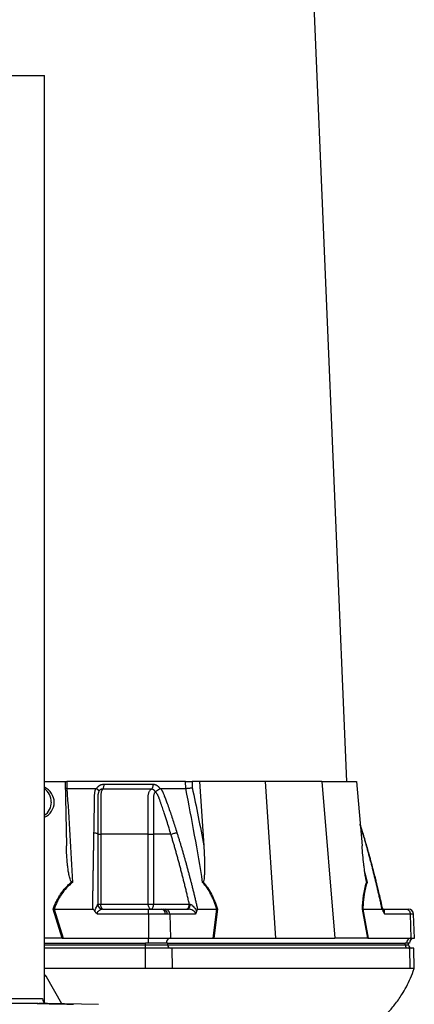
# Model space of a CAD drawing. Header units: millimetres. Extents: x 2377 to 3568, y 1016 to 5019.
# Tile 11 of 15: x 3104 to 3568, y 1859 to 3017. Entities that reach past the tile are written whole.
import ezdxf

# ---------------------------------------------------------------- set-up
doc = ezdxf.new("R2010")
doc.units = ezdxf.units.MM
doc.header["$LTSCALE"] = 2

msp = doc.modelspace()

# ---------------------------------------------------------------- linework, layer by layer
at = {"color": 7, "linetype": 'Continuous', "lineweight": 25}
for p, q in [((3488.5, 2120.7), (3416.6, 3827.5)), ((3012.2, 2951.4), (3123.6, 2951.4)), ((3123.6, 2951.4), (3132.8, 2951.4)), ((3132.8, 1860.9), (3132.8, 2951.4)), ((3132.8, 2120.7), (3157.3, 2120.7)), ((3157.3, 2120.7), (3158.6, 2045.1)), ((3157.7, 2120.7), (3159.1, 2120.7)), ((3159.1, 2120.7), (3159.1, 2112.7)), ((3298.9, 2120.7), (3159.1, 2120.7)), ((3299.1, 2112.7), (3298.9, 2120.7)), ((3306.6, 2120.7), (3306.7, 2113.6)), ((3315.3, 2120.7), (3306.6, 2120.7)), ((3315.3, 2120.7), (3320.3, 2045.1)), ((3392.5, 2120.7), (3315.3, 2120.7)), ((3392.5, 2120.7), (3404.8, 1936.7)), ((3459.2, 2120.7), (3392.5, 2120.7)), ((3459.2, 2120.7), (3474.7, 1936.7)), ((3459.2, 2120.7), (3500.1, 2120.7)), ((3500.1, 2120.7), (3506.5, 2045.1)), ((3159.1, 2112.7), (3157.4, 2112.8)), ((3194.2, 2112.4), (3194.3, 2112.7)), ((3268.5, 2112.7), (3268.7, 2112.4)), ((3507.6, 2060.4), (3504.3, 2070.7)), ((3199, 2058.7), (3199, 1976.7)), ((3254.9, 1976.7), (3254.9, 2058.7)), ((3281.7, 2058.7), (3261.2, 2058.7)), ((3261.2, 2058.7), (3261.2, 1976.7)), ((3153.6, 1936.7), (3142.9, 1970.8)), ((3144.1, 1970.7), (3189.7, 1970.7)), ((3144.1, 1970.7), (3154.7, 1936.7)), ((3195.7, 1976.7), (3199, 1976.7)), ((3199, 1976.7), (3254.9, 1976.7)), ((3201.5, 1970.7), (3255.4, 1970.7)), ((3254.9, 1976.7), (3261.2, 1976.7)), ((3255.4, 1970.7), (3270.7, 1970.7)), ((3261.2, 1976.7), (3303.3, 1976.7)), ((3270.7, 1970.7), (3272.8, 1970.7)), ((3272.8, 1970.7), (3275.1, 1970.7)), ((3275.1, 1970.7), (3302.1, 1970.7)), ((3313, 1970.7), (3335.8, 1970.7)), ((3331.5, 1936.7), (3335.8, 1970.7)), ((3336.5, 1970.8), (3332.1, 1936.7)), ((3513.3, 1936.7), (3506.9, 1970.8)), ((3507.4, 1970.7), (3513.8, 1936.7)), ((3507.4, 1970.7), (3530.2, 1970.7)), ((3531.1, 1970.7), (3558, 1970.7)), ((3558, 1970.7), (3561.1, 1970.7)), ((3255.4, 1964.9), (3195.2, 1964.9)), ((3255.4, 1964.9), (3255.4, 1936.7)), ((3274.8, 1964.9), (3255.4, 1964.9)), ((3277.3, 1964.9), (3274.8, 1964.9)), ((3280.3, 1964.9), (3277.3, 1964.9)), ((3280.3, 1964.9), (3281.2, 1936.7)), ((3310.4, 1964.9), (3280.3, 1964.9)), ((3563.2, 1964.9), (3533.1, 1964.9)), ((3563.2, 1964.9), (3564.1, 1936.7)), ((3568.1, 1936.7), (3567.1, 1964.9)), ((3153, 1936.7), (3132.8, 1936.7)), ((3154.7, 1936.7), (3255.4, 1936.7)), ((3255.4, 1930.7), (3255.4, 1936.7)), ((3255.4, 1936.7), (3281.2, 1936.7)), ((3281.2, 1936.7), (3331.5, 1936.7)), ((3332.5, 1936.7), (3404.8, 1936.7)), ((3404.8, 1936.7), (3474.7, 1936.7)), ((3513.1, 1936.7), (3474.7, 1936.7)), ((3513.8, 1936.7), (3564.1, 1936.7)), ((3564.1, 1936.7), (3568.1, 1936.7)), ((3251.9, 1924.7), (3132.8, 1924.7)), ((3255.4, 1930.7), (3251.9, 1930.7)), ((3251.9, 1928.7), (3251.9, 1930.7)), ((3251.9, 1924.7), (3251.9, 1928.7)), ((3251.9, 1928.7), (3277.9, 1928.7)), ((3251.9, 1900.7), (3251.9, 1924.7)), ((3283.2, 1924.7), (3251.9, 1924.7)), ((3276.1, 1930.7), (3255.4, 1930.7)), ((3277.9, 1930.7), (3276.1, 1930.7)), ((3277.9, 1928.7), (3277.9, 1930.7)), ((3277.9, 1930.7), (3557.3, 1930.7)), ((3277.9, 1928.7), (3557.3, 1928.7)), ((3283.5, 1900.7), (3283.2, 1924.7)), ((3562.6, 1924.7), (3283.2, 1924.7)), ((3559.1, 1930.7), (3557.3, 1930.7)), ((3557.3, 1928.7), (3557.3, 1930.7)), ((3562.3, 1930.7), (3559.1, 1930.7)), ((3561.3, 1928.7), (3561.3, 1930.7)), ((3563, 1900.7), (3562.6, 1924.7)), ((3567.4, 1924.7), (3562.6, 1924.7)), ((3567.9, 1900.7), (3567.4, 1924.7)), ((3251.9, 1900.7), (3132.8, 1900.7)), ((3563, 1900.7), (3283.5, 1900.7)), ((3153.3, 1859.3), (3135.1, 1891.2)), ((2814.5, 1865.7), (3130.5, 1865.7)), ((3130.5, 1865.6), (3130.5, 1865.7)), ((3120.8, 1859.6), (3042.2, 1859.6)), ((3120.8, 1859.6), (3120.9, 1859.7)), ((3196.6, 1858.6), (3136.4, 1859.6))]:
    msp.add_line(p, q, dxfattribs=at)
at = {"color": 8, "linetype": 'Continuous', "lineweight": 25}
for p, q in [((3507.3, 2060.6), (3504.4, 2070)), ((3507.3, 2060.6), (3507.6, 2060.4)), ((3507.6, 2060.4), (3507.3, 2060.6)), ((3510, 2013.2), (3512.5, 2002.2)), ((3567.1, 1964.9), (3563.2, 1964.9)), ((3132.8, 1930.7), (3251.9, 1930.7)), ((3132.8, 1928.7), (3251.9, 1928.7)), ((3557.3, 1928.7), (3561.3, 1928.7)), ((2814.5, 1865.6), (3130.5, 1865.6)), ((3136.4, 1859.6), (3126.7, 1859.6))]:
    msp.add_line(p, q, dxfattribs=at)
at = {"color": 7, "linetype": 'Continuous', "lineweight": 25, "flags": 128}
for points in [[(3201.7, 1970.7), (3201.1, 1970.8), (3200.6, 1971.2), (3200.2, 1971.7), (3199.8, 1972.5), (3199.4, 1973.4), (3199.2, 1974.4), (3199, 1975.5), (3199, 1976.7)], [(3258.2, 1970.7), (3257.6, 1970.8), (3257, 1971.2), (3256.4, 1971.7), (3255.9, 1972.5), (3255.5, 1973.4), (3255.2, 1974.4), (3255, 1975.5), (3254.9, 1976.7)], [(3258.2, 1970.7), (3258.8, 1970.8), (3259.4, 1971.2), (3259.9, 1971.7), (3260.4, 1972.5), (3260.7, 1973.4), (3261, 1974.4), (3261.2, 1975.5), (3261.2, 1976.7)], [(3302.1, 1970.7), (3302.5, 1970.8), (3302.9, 1971.1), (3303.2, 1971.7), (3303.6, 1972.4), (3303.8, 1973.3), (3304, 1974.2), (3304.2, 1975.3), (3304.2, 1976.5)]]:
    msp.add_lwpolyline(points, dxfattribs=at)
at = {"color": 7, "linetype": 'Continuous', "lineweight": 25}
for centre, radius, start, end in [((3121.8, 2096.8), 19.1, 359.7094, 55.1127), ((3121.8, 2096.6), 19.2, 304.9303, 0.2476), ((3201.5, 1976.7), 5.96, 181.9709, 269.6724), ((3269.6, 1965.6), 5.24, 352.5656, 77.2072), ((3272, 1965.4), 5.38, 354.9863, 81.6138), ((3274.7, 1965.1), 5.61, 357.9914, 85.7799), ((3561.1, 1964.7), 6, 2, 90), ((3281.8, 1931.1), 5.68, 96.5771, 183.6107), ((3564.7, 1931.1), 5.68, 96.5771, 183.6107), ((3568.3, 1930.7), 6, 92, 180), ((3281.6, 1928.5), 3.76, 176.1887, 265.5981), ((3561.1, 1928.5), 3.76, 176.1887, 265.5981), ((3565.3, 1928.7), 4, 180, 270), ((3136.5, 1865.6), 6, 180, 269)]:
    msp.add_arc(centre, radius, start, end, dxfattribs=at)
for centre, major_axis, ratio, start_param, end_param in [((3125.5, 2096.7), (-9.5, 16.6), 0.974945, 3.008259, 5.352311), ((3156.1, 1930.7), (34, -0.6), 0.175535, 1.645803, 1.664009), ((3331, 1930.7), (22.2, 0.4), 0.269565, 1.496149, 1.514355), ((3514.6, 1930.7), (11.8, -1), 0.499165, 1.726141, 1.744347)]:
    msp.add_ellipse(centre, major_axis=major_axis, ratio=ratio, start_param=start_param, end_param=end_param, dxfattribs=at)
for points, knots in [([(3298.9, 2120.7), (3299.5, 2120.7), (3300.1, 2120.7), (3301.4, 2120.7), (3302.1, 2120.7), (3303.1, 2120.7), (3303.5, 2120.7), (3304.1, 2120.7), (3304.5, 2120.7), (3305.4, 2120.7), (3306, 2120.7), (3306.6, 2120.7)], [0, 0, 0, 0, 0.25, 0.25, 0.5, 0.5, 0.625, 0.625, 0.75, 0.75, 1, 1, 1, 1]), ([(3159.2, 2112.7), (3160.4, 2094.4), (3161.6, 2076.1), (3163.8, 2039.2), (3164.9, 2020.7), (3165.9, 2002.2)], [0, 0, 0, 0, 0.5, 0.5, 1, 1, 1, 1]), ([(3191.1, 2060.6), (3191.1, 2062), (3191.2, 2064.8), (3191.2, 2068.9), (3191.3, 2072.9), (3191.4, 2077), (3191.5, 2082.2), (3191.6, 2088.6), (3191.7, 2094.9), (3191.8, 2099.9), (3191.8, 2102.9), (3191.9, 2105), (3191.9, 2106.2), (3192, 2107.3), (3192.1, 2108.3), (3192.3, 2109.3), (3192.6, 2110.5), (3192.9, 2111.6), (3193.1, 2112.3), (3193.2, 2112.7)], [0, 0, 0, 0, 0.0777766, 0.1551997, 0.2322716, 0.3089948, 0.3853718, 0.5305262, 0.6744738, 0.7474235, 0.8196146, 0.8463831, 0.8697605, 0.889755, 0.9063828, 0.929523, 0.9527995, 0.9762724, 1, 1, 1, 1]), ([(3193.2, 2112.7), (3193.3, 2112.7), (3193.4, 2112.7), (3193.6, 2112.7), (3193.8, 2112.6), (3194, 2112.5), (3194.1, 2112.5), (3194.2, 2112.4)], [0, 0, 0, 0, 0.212576, 0.416535, 0.614103, 0.807726, 1, 1, 1, 1]), ([(3194.2, 2112.4), (3194.3, 2112.4), (3194.4, 2112.3), (3194.7, 2112.1), (3194.9, 2111.9), (3195.1, 2111.7), (3195.3, 2111.6), (3195.5, 2111.4), (3195.7, 2111.3), (3195.8, 2111.1), (3196, 2110.9), (3196.3, 2110.6), (3196.5, 2110.2), (3196.6, 2110), (3196.7, 2109.7), (3196.8, 2109.5), (3196.8, 2109.3), (3196.7, 2109.2), (3196.7, 2109), (3196.7, 2109), (3196.7, 2108.9)], [0, 0, 0, 0, 0.048652, 0.096489, 0.14339, 0.189242, 0.233941, 0.277392, 0.319512, 0.360225, 0.399465, 0.506174, 0.603082, 0.689684, 0.765815, 0.831582, 0.887296, 0.933441, 0.970686, 1, 1, 1, 1]), ([(3194.3, 2112.7), (3194.4, 2112.8), (3194.6, 2113.1), (3194.8, 2113.5), (3195.1, 2113.9), (3195.4, 2114.2), (3195.7, 2114.6), (3196, 2114.9), (3196.3, 2115.2), (3196.7, 2115.5), (3197, 2115.7), (3197.4, 2116), (3197.8, 2116.2), (3198.1, 2116.5), (3198.7, 2116.7), (3199.3, 2117), (3200.1, 2117.3), (3201, 2117.5), (3201.8, 2117.6), (3202.4, 2117.6), (3202.7, 2117.7)], [0, 0, 0, 0, 0.044249, 0.088103, 0.131644, 0.174955, 0.21812, 0.261226, 0.304357, 0.347601, 0.391041, 0.434763, 0.478847, 0.523375, 0.568424, 0.654803, 0.740537, 0.826241, 0.912528, 1, 1, 1, 1]), ([(3196.6, 2108.7), (3196.5, 2108.5), (3196.4, 2108.2), (3196.3, 2107.8), (3196.2, 2107.4), (3196.1, 2106.9), (3196, 2106.5), (3195.9, 2106), (3195.8, 2105.6), (3195.8, 2105.2), (3195.7, 2104.8), (3195.7, 2104.3), (3195.7, 2103.9), (3195.7, 2103.5), (3195.7, 2103), (3195.7, 2102.4), (3195.7, 2101.8), (3195.7, 2101.1), (3195.7, 2100.4), (3195.7, 2099.9), (3195.7, 2099.4), (3195.7, 2098.9), (3195.7, 2098.3), (3195.7, 2097.5), (3195.7, 2095.9), (3195.7, 2093.4), (3195.7, 2090.2), (3195.7, 2087.1), (3195.7, 2083.1), (3195.7, 2078.3), (3195.7, 2072.9), (3195.7, 2067.8), (3195.7, 2063.1), (3195.7, 2060.1), (3195.7, 2058.7)], [0, 0, 0, 0, 0.010662, 0.021198, 0.031594, 0.041839, 0.051919, 0.061821, 0.071533, 0.08104, 0.09033, 0.099392, 0.108213, 0.116783, 0.125091, 0.138719, 0.152205, 0.165558, 0.178786, 0.1919, 0.198167, 0.207477, 0.219813, 0.235151, 0.25346, 0.319418, 0.382864, 0.443812, 0.502275, 0.618272, 0.726011, 0.825493, 0.916782, 1, 1, 1, 1]), ([(3201.1, 2111.9), (3201, 2111.9), (3200.8, 2111.9), (3200.5, 2111.9), (3200.2, 2111.9), (3199.9, 2111.8), (3199.6, 2111.7), (3199.4, 2111.6), (3199.1, 2111.5), (3198.7, 2111.3), (3198.2, 2111), (3197.7, 2110.5), (3197.3, 2110), (3197, 2109.6), (3196.8, 2109.2), (3196.7, 2109), (3196.7, 2108.9)], [0, 0, 0, 0, 0.053313, 0.106595, 0.159871, 0.213165, 0.266504, 0.319912, 0.373414, 0.427035, 0.564482, 0.685233, 0.789261, 0.876464, 0.946724, 1, 1, 1, 1]), ([(3201.1, 2111.9), (3200.9, 2111.7), (3200.7, 2111.4), (3200.4, 2110.8), (3200.3, 2110.4), (3200, 2109.7), (3199.8, 2109.2), (3199.6, 2108.3), (3199.5, 2107.8), (3199.3, 2106.8), (3199.2, 2106.2), (3199.1, 2105.1), (3199, 2104.5), (3199, 2103.7), (3199, 2103.4), (3199, 2102.8), (3199, 2102.5), (3199, 2101.7), (3199, 2096.4), (3199, 2091.2), (3199, 2077.3), (3199, 2068), (3199, 2058.7)], [0, 0, 0, 0, 0.03125, 0.03125, 0.0625, 0.0625, 0.09375, 0.09375, 0.125, 0.125, 0.15625, 0.15625, 0.1875, 0.1875, 0.203125, 0.203125, 0.21875, 0.21875, 0.25, 0.5, 0.5, 1, 1, 1, 1]), ([(3202.7, 2117.7), (3202.7, 2117.1), (3202.7, 2116.5), (3202.5, 2115.3), (3202.4, 2114.8), (3202.1, 2113.7), (3202, 2113.2), (3201.5, 2112.5), (3201.3, 2112.2), (3201.1, 2111.9)], [0, 0, 0, 0, 0.25, 0.25, 0.5, 0.5, 0.75, 0.75, 1, 1, 1, 1]), ([(3258.6, 2111.9), (3256.5, 2111.9), (3251.9, 2111.9), (3245.2, 2111.9), (3238, 2111.9), (3233, 2111.9), (3227.8, 2111.9), (3222.8, 2111.9), (3215.4, 2111.9), (3208.3, 2111.9), (3203.4, 2111.9), (3201.1, 2111.9)], [0.7589111, 0.7589111, 0.7589111, 0.7589111, 0.7820302, 0.8131687, 0.8443073, 0.8754458, 0.8754458, 0.9065844, 0.9377229, 0.9688615, 0.9919807, 0.9919807, 0.9919807, 0.9919807]), ([(3254.9, 2058.7), (3254.9, 2068), (3254.9, 2077.3), (3254.9, 2091.2), (3254.9, 2096.4), (3254.9, 2101.7), (3254.9, 2102.5), (3254.9, 2102.8), (3254.9, 2103.4), (3254.9, 2103.7), (3255, 2104.5), (3255.1, 2105.1), (3255.2, 2106.2), (3255.4, 2106.8), (3255.7, 2107.8), (3255.9, 2108.3), (3256.3, 2109.2), (3256.5, 2109.7), (3257.1, 2110.4), (3257.3, 2110.8), (3258, 2111.4), (3258.3, 2111.7), (3258.6, 2111.9)], [0, 0, 0, 0, 0.5, 0.5, 0.75, 0.78125, 0.78125, 0.796875, 0.796875, 0.8125, 0.8125, 0.84375, 0.84375, 0.875, 0.875, 0.90625, 0.90625, 0.9375, 0.9375, 0.96875, 0.96875, 1, 1, 1, 1]), ([(3260.7, 2117.7), (3260.7, 2117.1), (3260.6, 2116.5), (3260.5, 2115.3), (3260.3, 2114.8), (3260, 2113.7), (3259.7, 2113.2), (3259.2, 2112.5), (3258.9, 2112.2), (3258.6, 2111.9)], [0, 0, 0, 0, 0.25, 0.25, 0.5, 0.5, 0.75, 0.75, 1, 1, 1, 1]), ([(3263.1, 2108.9), (3263.1, 2109), (3263, 2109.1), (3262.9, 2109.4), (3262.7, 2109.7), (3262.5, 2110), (3262.2, 2110.4), (3261.8, 2110.7), (3261.4, 2111.1), (3260.9, 2111.4), (3260.4, 2111.6), (3259.8, 2111.8), (3259.2, 2111.9), (3258.8, 2111.9), (3258.6, 2111.9)], [0, 0, 0, 0, 0.038504, 0.086514, 0.144034, 0.211029, 0.287449, 0.37325, 0.468405, 0.572922, 0.680036, 0.786786, 0.893373, 1, 1, 1, 1]), ([(3260.7, 2117.7), (3260.8, 2117.7), (3261.1, 2117.6), (3261.5, 2117.6), (3261.9, 2117.6), (3262.2, 2117.5), (3262.6, 2117.4), (3263, 2117.3), (3263.4, 2117.2), (3263.8, 2117), (3264.2, 2116.9), (3264.6, 2116.6), (3265.2, 2116.3), (3265.9, 2115.8), (3266.5, 2115.3), (3267, 2114.7), (3267.6, 2114.1), (3268.1, 2113.4), (3268.4, 2113), (3268.5, 2112.7)], [0, 0, 0, 0, 0.043919, 0.087472, 0.13073, 0.173768, 0.216664, 0.259492, 0.30233, 0.345255, 0.388344, 0.431671, 0.51489, 0.596546, 0.677156, 0.757259, 0.837405, 0.91814, 1, 1, 1, 1]), ([(3263.2, 2108.5), (3262.8, 2108.3), (3262.5, 2108), (3262.1, 2107.2), (3261.9, 2106.7), (3261.6, 2105.8), (3261.5, 2105.3), (3261.3, 2104.3), (3261.3, 2103.7), (3261.2, 2102.9), (3261.2, 2102.7), (3261.2, 2102.2), (3261.2, 2101.4), (3261.2, 2099.5), (3261.2, 2093.7), (3261.2, 2079.9), (3261.2, 2067.2), (3261.2, 2058.7)], [0, 0, 0, 0, 0.03125, 0.03125, 0.0625, 0.0625, 0.09375, 0.09375, 0.125, 0.125, 0.140625, 0.140625, 0.15625, 0.1875, 0.25, 0.5, 1, 1, 1, 1]), ([(3263.1, 2108.9), (3263.2, 2108.9), (3263.2, 2109), (3263.3, 2109.1), (3263.4, 2109.2), (3263.5, 2109.2), (3263.7, 2109.3), (3263.9, 2109.5), (3264.1, 2109.6), (3264.3, 2109.7), (3264.6, 2109.8), (3264.9, 2110), (3265.2, 2110.2), (3265.6, 2110.4), (3265.9, 2110.6), (3266.3, 2110.9), (3266.8, 2111.1), (3267.2, 2111.4), (3267.7, 2111.8), (3268.2, 2112.1), (3268.5, 2112.3), (3268.7, 2112.4)], [0, 0, 0, 0, 0.017248, 0.037456, 0.060913, 0.087838, 0.118407, 0.152763, 0.191026, 0.233291, 0.279627, 0.330072, 0.384627, 0.443251, 0.505852, 0.572276, 0.648655, 0.730209, 0.816408, 0.906598, 1, 1, 1, 1]), ([(3281.7, 2058.7), (3280.9, 2061.2), (3279.3, 2066.4), (3276.7, 2074.9), (3274.4, 2081.9), (3272.6, 2087.1), (3271.6, 2090.2), (3270.5, 2093.4), (3269.6, 2095.9), (3269, 2097.7), (3268.6, 2098.8), (3268.2, 2099.9), (3267.8, 2100.9), (3267.5, 2102), (3267.1, 2102.9), (3266.9, 2103.5), (3266.7, 2104), (3266.4, 2104.4), (3266.2, 2104.9), (3265.9, 2105.4), (3265.5, 2105.9), (3265.2, 2106.5), (3264.8, 2107), (3264.3, 2107.6), (3263.9, 2108.1), (3263.5, 2108.5), (3263.4, 2108.7)], [0, 0, 0, 0, 0.143085, 0.308796, 0.497427, 0.555835, 0.616742, 0.680167, 0.746121, 0.767405, 0.788723, 0.810074, 0.831456, 0.852865, 0.874301, 0.883002, 0.892336, 0.902282, 0.912815, 0.923904, 0.935514, 0.947608, 0.960145, 0.973084, 0.986383, 1, 1, 1, 1]), ([(3268.7, 2112.4), (3268.7, 2112.5), (3268.8, 2112.5), (3268.9, 2112.6), (3269.1, 2112.6), (3269.2, 2112.7), (3269.3, 2112.7), (3269.5, 2112.7), (3269.5, 2112.7)], [0, 0, 0, 0, 0.160202, 0.321039, 0.484027, 0.650625, 0.822199, 1, 1, 1, 1]), ([(3269.5, 2112.7), (3269.6, 2112.5), (3269.9, 2112.1), (3270.3, 2111.5), (3270.7, 2110.8), (3271.1, 2110.2), (3271.5, 2109.5), (3271.8, 2108.9), (3272.1, 2108.3), (3272.4, 2107.6), (3272.8, 2106.8), (3273.3, 2105.6), (3273.9, 2103.9), (3274.7, 2101.8), (3275.6, 2099.3), (3277.1, 2095.3), (3279.1, 2089.7), (3281.6, 2082.5), (3284, 2075.2), (3286.4, 2068), (3287.9, 2063.1), (3288.7, 2060.6)], [0, 0, 0, 0, 0.0134228, 0.0267382, 0.0399565, 0.0530881, 0.0661437, 0.0791341, 0.0920702, 0.1049632, 0.1178244, 0.141662, 0.1728313, 0.2170572, 0.2634911, 0.3121266, 0.4491557, 0.58733, 0.7237611, 0.8613131, 1, 1, 1, 1]), ([(3299.1, 2112.7), (3299.7, 2112.7), (3300.3, 2112.8), (3301.6, 2112.9), (3302.3, 2112.9), (3303.3, 2113.1), (3303.7, 2113.1), (3304.3, 2113.2), (3304.7, 2113.3), (3305.3, 2113.4), (3305.6, 2113.4), (3306.2, 2113.5), (3306.5, 2113.6), (3306.7, 2113.6)], [0, 0, 0, 0, 0.25, 0.25, 0.5, 0.5, 0.625, 0.625, 0.75, 0.75, 0.875, 0.875, 1, 1, 1, 1]), ([(3319, 2002.2), (3316, 2020.7), (3312.9, 2039.2), (3306.2, 2076.1), (3302.8, 2094.4), (3299.1, 2112.7)], [0, 0, 0, 0, 0.5, 0.5, 1, 1, 1, 1]), ([(3189.7, 1970.7), (3189.7, 1972.4), (3189.7, 1975.7), (3189.8, 1980.7), (3189.9, 1985.7), (3189.9, 1990.6), (3190, 1995.5), (3190.1, 2000.3), (3190.2, 2005.2), (3190.2, 2010), (3190.3, 2014.7), (3190.4, 2019.5), (3190.5, 2024.2), (3190.5, 2028.8), (3190.6, 2033.5), (3190.7, 2038.1), (3190.8, 2042.7), (3190.8, 2047.2), (3190.9, 2051.7), (3191, 2056.2), (3191.1, 2059.1), (3191.1, 2060.6)], [0, 0, 0, 0, 0.055211, 0.1101282, 0.1647529, 0.2190862, 0.2731293, 0.3268835, 0.38035, 0.4335301, 0.4864251, 0.5390363, 0.5913651, 0.6434129, 0.6951811, 0.7466711, 0.7978843, 0.8488223, 0.8994865, 0.9498786, 1, 1, 1, 1]), ([(3191.1, 2060.6), (3191.7, 2060.6), (3192.3, 2060.5), (3193.4, 2060.3), (3193.9, 2060.1), (3194.8, 2059.8), (3195.1, 2059.5), (3195.6, 2059.1), (3195.7, 2058.9), (3195.7, 2058.7)], [0, 0, 0, 0, 0.25, 0.25, 0.5, 0.5, 0.75, 0.75, 1, 1, 1, 1]), ([(3195.7, 2058.7), (3195.7, 2057.3), (3195.7, 2054.4), (3195.7, 2050.1), (3195.7, 2045.8), (3195.7, 2041.4), (3195.7, 2037), (3195.7, 2032.6), (3195.7, 2028.1), (3195.7, 2023.6), (3195.7, 2019.1), (3195.7, 2014.5), (3195.7, 2009.9), (3195.7, 2005.3), (3195.7, 2000.6), (3195.7, 1995.9), (3195.7, 1991.1), (3195.7, 1986.4), (3195.7, 1981.5), (3195.7, 1978.3), (3195.7, 1976.7)], [0, 0, 0, 0, 0.052635, 0.105608, 0.158921, 0.212573, 0.266566, 0.320902, 0.37558, 0.430604, 0.485973, 0.541688, 0.597751, 0.654162, 0.710923, 0.768034, 0.825496, 0.883311, 0.941478, 1, 1, 1, 1]), ([(3195.7, 2058.7), (3195.7, 2058.7), (3196, 2058.7), (3197.1, 2058.7), (3198, 2058.7), (3199, 2058.7)], [0, 0, 0, 0, 0.5, 0.5, 1, 1, 1, 1]), ([(3254.9, 2058.7), (3255.8, 2058.7), (3256.9, 2058.7), (3259.2, 2058.7), (3260.3, 2058.7), (3261.2, 2058.7)], [0, 0, 0, 0, 0.5, 0.5, 1, 1, 1, 1]), ([(3281.7, 2058.7), (3282.2, 2058.9), (3282.8, 2059.1), (3284, 2059.5), (3284.7, 2059.8), (3286, 2060.1), (3286.6, 2060.3), (3287.8, 2060.5), (3288.3, 2060.6), (3288.7, 2060.6)], [0, 0, 0, 0, 0.25, 0.25, 0.5, 0.5, 0.75, 0.75, 1, 1, 1, 1]), ([(3303.3, 1976.7), (3302.9, 1978.4), (3302.1, 1981.8), (3300.9, 1986.9), (3299.7, 1992), (3298.5, 1997), (3297.2, 2002), (3296, 2006.9), (3294.7, 2011.8), (3293.5, 2016.7), (3292.2, 2021.5), (3290.9, 2026.3), (3289.6, 2031), (3288.3, 2035.7), (3287, 2040.4), (3285.7, 2045), (3284.4, 2049.6), (3283, 2054.2), (3282.1, 2057.2), (3281.7, 2058.7)], [0, 0, 0, 0, 0.061953, 0.123509, 0.18467, 0.245435, 0.305808, 0.365787, 0.425376, 0.484574, 0.543383, 0.601804, 0.659839, 0.717488, 0.774754, 0.831636, 0.888137, 0.944258, 1, 1, 1, 1]), ([(3288.7, 2060.6), (3289.1, 2059.3), (3290, 2056.6), (3291.2, 2052.6), (3292.5, 2048.5), (3293.7, 2044.4), (3294.9, 2040.3), (3296.1, 2036.1), (3297.3, 2031.9), (3298.5, 2027.7), (3299.7, 2023.5), (3300.8, 2019.2), (3302, 2015), (3303.1, 2010.7), (3304.3, 2006.3), (3305.4, 2002), (3306.5, 1997.6), (3307.6, 1993.2), (3308.7, 1988.7), (3309.8, 1984.3), (3310.9, 1979.8), (3311.9, 1975.2), (3312.6, 1972.2), (3313, 1970.7)], [0, 0, 0, 0, 0.045336, 0.090894, 0.136674, 0.182678, 0.228907, 0.275362, 0.322044, 0.368954, 0.416093, 0.463462, 0.511063, 0.558896, 0.606962, 0.655262, 0.703798, 0.752569, 0.801578, 0.850824, 0.900309, 0.950034, 1, 1, 1, 1]), ([(3530.2, 1970.7), (3529.8, 1972.4), (3529.1, 1975.7), (3528, 1980.7), (3526.9, 1985.7), (3525.7, 1990.6), (3524.6, 1995.5), (3523.4, 2000.3), (3522.3, 2005.2), (3521.1, 2010), (3519.9, 2014.7), (3518.7, 2019.5), (3517.5, 2024.2), (3516.3, 2028.8), (3515, 2033.5), (3513.8, 2038.1), (3512.5, 2042.7), (3511.2, 2047.2), (3510, 2051.7), (3508.7, 2056.2), (3507.8, 2059.1), (3507.3, 2060.6)], [0, 0, 0, 0, 0.055211, 0.110128, 0.164753, 0.219086, 0.273129, 0.326884, 0.38035, 0.43353, 0.486425, 0.539036, 0.591365, 0.643413, 0.695181, 0.746671, 0.797884, 0.848822, 0.899487, 0.949879, 1, 1, 1, 1]), ([(3531.4, 1968.8), (3530.7, 1971.7), (3529.4, 1977.6), (3527.4, 1986.1), (3525.6, 1993.7), (3524.1, 2000), (3522.8, 2005.2), (3521.5, 2010.5), (3519.8, 2016.9), (3517.6, 2025.2), (3514.9, 2035.4), (3511.5, 2047.3), (3509, 2055.9), (3507.6, 2060.4)], [0, 0, 0, 0, 0.094551, 0.1912344, 0.2739873, 0.3428033, 0.3976807, 0.4436485, 0.5146002, 0.6057011, 0.7169545, 0.8483749, 1, 1, 1, 1]), ([(3164.9, 2002.7), (3164.7, 2002.8), (3164.5, 2003), (3164.2, 2003.3), (3164.1, 2003.5), (3163.7, 2004.1), (3163.5, 2004.5), (3163, 2005.8), (3162.8, 2006.6), (3162.3, 2008.4), (3162.1, 2009.3), (3161.7, 2011), (3161.5, 2011.9), (3161, 2014.6), (3160.8, 2016.4), (3160.3, 2019.9), (3160.1, 2021.7), (3159.5, 2027.1), (3159.2, 2030.7), (3158.8, 2037.9), (3158.7, 2041.5), (3158.6, 2045.1)], [0, 0, 0, 0, 0.015625, 0.015625, 0.03125, 0.03125, 0.0625, 0.0625, 0.125, 0.125, 0.1875, 0.1875, 0.25, 0.25, 0.375, 0.375, 0.5, 0.5, 0.75, 0.75, 1, 1, 1, 1]), ([(3320.3, 2045.1), (3320.6, 2041.5), (3320.8, 2037.9), (3321.1, 2030.7), (3321.2, 2027.1), (3321.2, 2021.7), (3321.2, 2019.9), (3321.2, 2016.3), (3321.2, 2014.6), (3321.1, 2011.9), (3321, 2011), (3320.9, 2009.2), (3320.8, 2008.3), (3320.7, 2006.6), (3320.6, 2005.7), (3320.3, 2004.5), (3320.2, 2004.1), (3320, 2003.5), (3320, 2003.3), (3319.8, 2003), (3319.7, 2002.8), (3319.6, 2002.7)], [0, 0, 0, 0, 0.25, 0.25, 0.5, 0.5, 0.625, 0.625, 0.75, 0.75, 0.8125, 0.8125, 0.875, 0.875, 0.9375, 0.9375, 0.96875, 0.96875, 0.984375, 0.984375, 1, 1, 1, 1]), ([(3512, 2002.7), (3511.9, 2002.8), (3511.9, 2003), (3511.7, 2003.3), (3511.7, 2003.5), (3511.5, 2004.1), (3511.4, 2004.5), (3511.1, 2005.8), (3511, 2006.6), (3510.7, 2008.4), (3510.5, 2009.3), (3510.2, 2011), (3510.1, 2011.9), (3509.7, 2014.6), (3509.5, 2016.4), (3509.1, 2019.9), (3508.8, 2021.7), (3508.2, 2027.1), (3507.9, 2030.7), (3507.1, 2037.9), (3506.8, 2041.5), (3506.5, 2045.1)], [0, 0, 0, 0, 0.015625, 0.015625, 0.03125, 0.03125, 0.0625, 0.0625, 0.125, 0.125, 0.1875, 0.1875, 0.25, 0.25, 0.375, 0.375, 0.5, 0.5, 0.75, 0.75, 1, 1, 1, 1]), ([(3142.9, 1970.8), (3144.1, 1973.8), (3145.4, 1976.8), (3147.6, 1981.2), (3148.4, 1982.7), (3150, 1985.5), (3150.9, 1986.9), (3153.6, 1991), (3155.6, 1993.6), (3158.9, 1997.2), (3160, 1998.4), (3162.4, 2000.6), (3163.6, 2001.7), (3164.9, 2002.7)], [0, 0, 0, 0, 0.25, 0.25, 0.375, 0.375, 0.5, 0.5, 0.75, 0.75, 0.875, 0.875, 1, 1, 1, 1]), ([(3165.9, 2002.2), (3163.3, 2000.2), (3161, 1998), (3156.7, 1993.3), (3154.7, 1990.8), (3152, 1986.8), (3151.1, 1985.4), (3149.5, 1982.6), (3148.7, 1981.1), (3146.5, 1976.8), (3145.2, 1973.8), (3144.1, 1970.7)], [0, 0, 0, 0, 0.25, 0.25, 0.5, 0.5, 0.625, 0.625, 0.75, 0.75, 1, 1, 1, 1]), ([(3335.8, 1970.7), (3334.8, 1973.8), (3333.7, 1976.8), (3331.9, 1981.1), (3331.3, 1982.6), (3330, 1985.4), (3329.3, 1986.8), (3327.3, 1990.8), (3325.8, 1993.3), (3322.6, 1998), (3320.9, 2000.2), (3319, 2002.2)], [0, 0, 0, 0, 0.25, 0.25, 0.375, 0.375, 0.5, 0.5, 0.75, 0.75, 1, 1, 1, 1]), ([(3319.6, 2002.7), (3320.5, 2001.7), (3321.4, 2000.6), (3323.1, 1998.4), (3323.9, 1997.2), (3326.4, 1993.6), (3327.9, 1991), (3330, 1986.9), (3330.6, 1985.5), (3331.9, 1982.7), (3332.6, 1981.2), (3334.3, 1976.8), (3335.4, 1973.8), (3336.5, 1970.8)], [0, 0, 0, 0, 0.125, 0.125, 0.25, 0.25, 0.5, 0.5, 0.625, 0.625, 0.75, 0.75, 1, 1, 1, 1]), ([(3506.9, 1970.8), (3507.1, 1973.8), (3507.3, 1976.8), (3507.7, 1981.2), (3507.9, 1982.7), (3508.2, 1985.5), (3508.4, 1986.9), (3509, 1991), (3509.5, 1993.6), (3510.4, 1997.2), (3510.7, 1998.4), (3511.3, 2000.6), (3511.6, 2001.7), (3512, 2002.7)], [0, 0, 0, 0, 0.25, 0.25, 0.375, 0.375, 0.5, 0.5, 0.75, 0.75, 0.875, 0.875, 1, 1, 1, 1]), ([(3512.5, 2002.2), (3511.7, 2000.2), (3511.1, 1998), (3510, 1993.3), (3509.5, 1990.8), (3508.9, 1986.8), (3508.7, 1985.4), (3508.3, 1982.6), (3508.2, 1981.1), (3507.8, 1976.8), (3507.6, 1973.8), (3507.4, 1970.7)], [0, 0, 0, 0, 0.25, 0.25, 0.5, 0.5, 0.625, 0.625, 0.75, 0.75, 1, 1, 1, 1]), ([(3192.3, 1967.9), (3192, 1968.5), (3191.7, 1969.1), (3191.1, 1969.9), (3190.9, 1970.2), (3190.5, 1970.5), (3190.3, 1970.5), (3190, 1970.7), (3189.9, 1970.7), (3189.7, 1970.7)], [0, 0, 0, 0, 0.5, 0.5, 0.75, 0.75, 0.875, 0.875, 1, 1, 1, 1]), ([(3192.3, 1967.9), (3192.4, 1968.8), (3192.7, 1969.7), (3193.2, 1971.4), (3193.6, 1972.2), (3194.2, 1973.7), (3194.5, 1974.5), (3195, 1975.4), (3195.1, 1975.7), (3195.4, 1976.2), (3195.5, 1976.4), (3195.6, 1976.5)], [0, 0, 0, 0, 0.25, 0.25, 0.5, 0.5, 0.75, 0.75, 0.875, 0.875, 1, 1, 1, 1]), ([(3201.5, 1970.7), (3201.5, 1970.7), (3201.5, 1970.7), (3201.5, 1970.7), (3201.5, 1970.7), (3201.4, 1970.7), (3201.4, 1970.7), (3201.3, 1970.7), (3201.3, 1970.7), (3201.1, 1970.6), (3201, 1970.6), (3200.5, 1970.5), (3200.2, 1970.3), (3199.1, 1969.9), (3198.4, 1969.5), (3197.2, 1968.9), (3196.8, 1968.7), (3196.1, 1968.1), (3195.7, 1967.9), (3195.2, 1967.3), (3195, 1967.2), (3194.8, 1966.8), (3194.7, 1966.5), (3194.7, 1966), (3194.7, 1965.8), (3194.9, 1965.3), (3195.1, 1965.1), (3195.2, 1964.9)], [0, 0, 0, 0, 0.003906, 0.003906, 0.007813, 0.015625, 0.03125, 0.03125, 0.0625, 0.0625, 0.125, 0.125, 0.25, 0.25, 0.5, 0.5, 0.625, 0.625, 0.75, 0.75, 0.8125, 0.8125, 0.875, 0.875, 0.9375, 0.9375, 1, 1, 1, 1]), ([(3201.7, 1970.7), (3200.9, 1970.7), (3200.1, 1970.9), (3198.6, 1971.5), (3198, 1971.9), (3196.9, 1973), (3196.4, 1973.7), (3195.8, 1975.1), (3195.7, 1975.9), (3195.7, 1976.7)], [0, 0, 0, 0, 0.25, 0.25, 0.5, 0.5, 0.75, 0.75, 1, 1, 1, 1]), ([(3255.4, 1964.9), (3255.4, 1965.6), (3255.4, 1966.4), (3255.4, 1967.8), (3255.4, 1968.5), (3255.4, 1969.6), (3255.4, 1970), (3255.4, 1970.6), (3255.4, 1970.7), (3255.4, 1970.7)], [0, 0, 0, 0, 0.25, 0.25, 0.5, 0.5, 0.75, 0.75, 1, 1, 1, 1]), ([(3300.3, 1970.7), (3300.7, 1970.7), (3301, 1970.9), (3301.8, 1971.5), (3302.1, 1971.9), (3302.7, 1973), (3302.9, 1973.7), (3303.2, 1975.1), (3303.3, 1975.9), (3303.3, 1976.7)], [0, 0, 0, 0, 0.25, 0.25, 0.5, 0.5, 0.75, 0.75, 1, 1, 1, 1]), ([(3310.4, 1964.9), (3310.4, 1965.1), (3310.5, 1965.3), (3310.6, 1965.8), (3310.5, 1966), (3310.4, 1966.5), (3310.3, 1966.8), (3310, 1967.2), (3309.9, 1967.3), (3309.4, 1967.9), (3309.1, 1968.1), (3308.3, 1968.7), (3307.9, 1968.9), (3306.8, 1969.5), (3305.9, 1969.9), (3304.5, 1970.3), (3304, 1970.5), (3303.3, 1970.6), (3303.1, 1970.6), (3302.6, 1970.7), (3302.3, 1970.7), (3302.1, 1970.7)], [0, 0, 0, 0, 0.0625, 0.0625, 0.125, 0.125, 0.1875, 0.1875, 0.25, 0.25, 0.375, 0.375, 0.5, 0.5, 0.75, 0.75, 0.875, 0.875, 0.9375, 0.9375, 1, 1, 1, 1]), ([(3304.2, 1976.5), (3304.7, 1976.4), (3305.1, 1976.2), (3305.9, 1975.7), (3306.3, 1975.4), (3307.5, 1974.5), (3308.2, 1973.7), (3309.4, 1972.2), (3310, 1971.4), (3311, 1969.7), (3311.4, 1968.8), (3311.8, 1967.9)], [0, 0, 0, 0, 0.125, 0.125, 0.25, 0.25, 0.5, 0.5, 0.75, 0.75, 1, 1, 1, 1]), ([(3313, 1970.7), (3312.8, 1970.7), (3312.7, 1970.6), (3312.4, 1970.2), (3312.3, 1969.9), (3312.1, 1969.4), (3312, 1969.1), (3311.9, 1968.5), (3311.8, 1968.2), (3311.8, 1967.9)], [0, 0, 0, 0, 0.25, 0.25, 0.5, 0.5, 0.75, 0.75, 1, 1, 1, 1]), ([(3531.6, 1967.9), (3531.4, 1968.5), (3531.3, 1969.1), (3530.9, 1969.9), (3530.8, 1970.2), (3530.6, 1970.5), (3530.5, 1970.5), (3530.4, 1970.7), (3530.3, 1970.7), (3530.2, 1970.7)], [0, 0, 0, 0, 0.5, 0.5, 0.75, 0.75, 0.875, 0.875, 1, 1, 1, 1]), ([(3531.1, 1970.7), (3531.2, 1970.7), (3531.3, 1970.7), (3531.4, 1970.7), (3531.5, 1970.7), (3531.7, 1970.6), (3531.8, 1970.6), (3532.1, 1970.5), (3532.2, 1970.3), (3532.6, 1969.9), (3532.7, 1969.5), (3532.7, 1968.9), (3532.7, 1968.7), (3532.6, 1968.1), (3532.6, 1967.9), (3532.6, 1967.3), (3532.6, 1967.2), (3532.6, 1966.8), (3532.6, 1966.5), (3532.7, 1966), (3532.8, 1965.8), (3533, 1965.3), (3533.1, 1965.1), (3533.1, 1964.9)], [0, 0, 0, 0, 0.03125, 0.03125, 0.0625, 0.0625, 0.125, 0.125, 0.25, 0.25, 0.5, 0.5, 0.625, 0.625, 0.75, 0.75, 0.8125, 0.8125, 0.875, 0.875, 0.9375, 0.9375, 1, 1, 1, 1]), ([(3558, 1970.7), (3558.6, 1970.7), (3559.3, 1970.6), (3560.5, 1970), (3561.1, 1969.6), (3562.1, 1968.5), (3562.5, 1967.8), (3563.1, 1966.4), (3563.2, 1965.6), (3563.2, 1964.9)], [0, 0, 0, 0, 0.25, 0.25, 0.5, 0.5, 0.75, 0.75, 1, 1, 1, 1]), ([(3195.2, 1964.9), (3195.1, 1965), (3194.9, 1965.1), (3194.6, 1965.3), (3194.5, 1965.4), (3194, 1965.7), (3193.7, 1965.9), (3193.2, 1966.4), (3193, 1966.7), (3192.6, 1967.2), (3192.4, 1967.6), (3192.3, 1967.9)], [0, 0, 0, 0, 0.125, 0.125, 0.25, 0.25, 0.5, 0.5, 0.75, 0.75, 1, 1, 1, 1]), ([(3311.8, 1967.9), (3311.7, 1967.6), (3311.6, 1967.2), (3311.4, 1966.7), (3311.3, 1966.4), (3311.1, 1965.9), (3311, 1965.7), (3310.7, 1965.3), (3310.5, 1965.1), (3310.4, 1964.9)], [0, 0, 0, 0, 0.25, 0.25, 0.5, 0.5, 0.75, 0.75, 1, 1, 1, 1]), ([(3531.6, 1967.9), (3531.5, 1968.1), (3531.4, 1968.5), (3531.3, 1969), (3531.3, 1969.3)], [0, 0, 0, 0, 0.344982, 1, 1, 1, 1]), ([(3531.6, 1967.9), (3531.7, 1967.6), (3531.8, 1967.2), (3532, 1966.7), (3532.1, 1966.4), (3532.4, 1965.9), (3532.5, 1965.7), (3532.8, 1965.3), (3533, 1965.1), (3533.1, 1964.9)], [0, 0, 0, 0, 0.25, 0.25, 0.5, 0.5, 0.75, 0.75, 1, 1, 1, 1]), ([(3283.5, 1900.7), (3282.6, 1900.7), (3280.8, 1900.7), (3277.6, 1900.7), (3274.1, 1900.7), (3271.5, 1900.7), (3268.8, 1900.7), (3266, 1900.7), (3261.6, 1900.7), (3257, 1900.7), (3253.7, 1900.7), (3251.9, 1900.7)], [0.32739495, 0.32739495, 0.32739495, 0.32739495, 0.32887954, 0.33036414, 0.33184874, 0.33333333, 0.33333333, 0.33481793, 0.33630253, 0.33778712, 0.33927172, 0.33927172, 0.33927172, 0.33927172]), ([(3532.3, 1844.4), (3533.6, 1845.6), (3538.1, 1849.9), (3545.3, 1858.4), (3552.8, 1868.9), (3558.9, 1879.5), (3563.9, 1889.6), (3566.5, 1896.9), (3567.9, 1900.7)], [0, 0, 0, 0, 0.079356, 0.276968, 0.495748, 0.653709, 0.821657, 1, 1, 1, 1]), ([(3132.8, 1893.7), (3133.3, 1893.3), (3134.2, 1892.5), (3134.8, 1891.6), (3135, 1891.2), (3135.1, 1891.2)], [0, 0, 0, 0, 0.600569, 0.990971, 1, 1, 1, 1]), ([(3137.3, 1859.2), (3136.2, 1859.2), (3135.1, 1859.3), (3133, 1859.3), (3132, 1859.3), (3130.6, 1859.3), (3130.1, 1859.3), (3129.1, 1859.4), (3128.7, 1859.4), (3127.4, 1859.4), (3126.6, 1859.4), (3125.4, 1859.4), (3125.1, 1859.5), (3124.4, 1859.5), (3124.1, 1859.5), (3123.2, 1859.5), (3122.7, 1859.5), (3122, 1859.5), (3121.8, 1859.6), (3121.5, 1859.6), (3121.3, 1859.6), (3121, 1859.6), (3120.8, 1859.6), (3120.8, 1859.6)], [0, 0, 0, 0, 0.125, 0.125, 0.25, 0.25, 0.3125, 0.3125, 0.375, 0.375, 0.5, 0.5, 0.5625, 0.5625, 0.625, 0.625, 0.75, 0.75, 0.8125, 0.8125, 0.875, 0.875, 1, 1, 1, 1]), ([(3121.3, 1859.9), (3121.5, 1859.9), (3121.8, 1859.9), (3122.4, 1860), (3122.8, 1859.9), (3123.5, 1859.9), (3123.8, 1859.8), (3124.3, 1859.8), (3124.5, 1859.7), (3125.4, 1859.7), (3126, 1859.6), (3126.7, 1859.6)], [0, 0, 0, 0, 0.25, 0.25, 0.5, 0.5, 0.625, 0.625, 0.75, 0.75, 1, 1, 1, 1]), ([(3126.7, 1859.6), (3127.5, 1859.6), (3128.3, 1859.6), (3129.7, 1859.6), (3130.2, 1859.6), (3131.1, 1859.6), (3131.6, 1859.5), (3133.1, 1859.5), (3134.2, 1859.5), (3135.8, 1859.5), (3136.3, 1859.5), (3137.4, 1859.5), (3137.9, 1859.4), (3139.5, 1859.4), (3140.6, 1859.4), (3142.2, 1859.4), (3142.7, 1859.4), (3143.8, 1859.3), (3144.3, 1859.3), (3145.8, 1859.3), (3146.8, 1859.3), (3148.7, 1859.3), (3149.6, 1859.2), (3150.4, 1859.2)], [0, 0, 0, 0, 0.125, 0.125, 0.1875, 0.1875, 0.25, 0.25, 0.375, 0.375, 0.4375, 0.4375, 0.5, 0.5, 0.625, 0.625, 0.6875, 0.6875, 0.75, 0.75, 0.875, 0.875, 1, 1, 1, 1]), ([(3150.4, 1859.2), (3151.8, 1859.2), (3153.2, 1859.2), (3155.2, 1859.1), (3155.9, 1859.1), (3157.1, 1859.1), (3157.8, 1859.1), (3159, 1859.1), (3159.5, 1859), (3160.7, 1859), (3161.2, 1859), (3162.7, 1859), (3163.5, 1859), (3165, 1858.9), (3165.6, 1858.9), (3166.3, 1858.9), (3166.4, 1858.9), (3166.7, 1858.9), (3166.8, 1858.9), (3166.9, 1858.8), (3166.9, 1858.8), (3166.9, 1858.8), (3166.8, 1858.8), (3166.5, 1858.8), (3166.1, 1858.8), (3165.3, 1858.8), (3165, 1858.8), (3164.3, 1858.8), (3163.5, 1858.8), (3162.6, 1858.8), (3161.7, 1858.8), (3161.2, 1858.8), (3159.6, 1858.9), (3158.4, 1858.9), (3156.5, 1858.9), (3155.8, 1858.9), (3154.5, 1858.9), (3153.9, 1858.9), (3152.5, 1858.9), (3151.8, 1859), (3150.4, 1859), (3149.7, 1859), (3147.6, 1859), (3146.2, 1859), (3143.4, 1859.1), (3142.1, 1859.1), (3139.6, 1859.2), (3138.4, 1859.2), (3137.3, 1859.2)], [0, 0, 0, 0, 0.0625, 0.0625, 0.09375, 0.09375, 0.125, 0.125, 0.15625, 0.15625, 0.1875, 0.1875, 0.25, 0.25, 0.3125, 0.3125, 0.34375, 0.34375, 0.375, 0.375, 0.40625, 0.40625, 0.4375, 0.4375, 0.5, 0.5, 0.53125, 0.53125, 0.5625, 0.59375, 0.59375, 0.625, 0.625, 0.6875, 0.6875, 0.71875, 0.71875, 0.75, 0.75, 0.78125, 0.78125, 0.8125, 0.8125, 0.875, 0.875, 0.9375, 0.9375, 1, 1, 1, 1])]:
    msp.add_open_spline(points, degree=3, knots=knots, dxfattribs=at)
for points in [[(3159.2, 2112.7), (3164.9, 2112.7), (3176.4, 2112.7), (3187.6, 2112.7), (3193.2, 2112.7)], [(3202.7, 2117.7), (3222.7, 2117.7), (3242.1, 2117.7), (3260.7, 2117.7)], [(3269.5, 2112.7), (3274.6, 2112.7), (3284.6, 2112.7), (3294.3, 2112.7), (3299.1, 2112.7)], [(3306.7, 2113.6), (3311.6, 2090.9), (3316.1, 2068), (3320.3, 2045.1)], [(3254.9, 2058.7), (3237, 2058.7), (3218.3, 2058.7), (3199, 2058.7)], [(3164.9, 2002.7), (3165.2, 2002.5), (3165.6, 2002.4), (3165.9, 2002.2)], [(3319.6, 2002.7), (3319.4, 2002.5), (3319.2, 2002.4), (3319, 2002.2)], [(3512, 2002.7), (3512.1, 2002.5), (3512.3, 2002.4), (3512.5, 2002.2)], [(3144.1, 1970.7), (3143.7, 1970.7), (3143.3, 1970.7), (3142.9, 1970.8)], [(3144.1, 1970.7), (3144.1, 1970.7), (3144.1, 1970.7), (3144.1, 1970.7)], [(3195.6, 1976.5), (3195.6, 1976.5), (3195.7, 1976.6), (3195.7, 1976.7)], [(3303.3, 1976.7), (3303.6, 1976.6), (3303.9, 1976.5), (3304.2, 1976.5)], [(3335.8, 1970.7), (3336, 1970.7), (3336.2, 1970.7), (3336.5, 1970.8)], [(3335.8, 1970.7), (3335.8, 1970.7), (3335.8, 1970.7), (3335.8, 1970.7)], [(3507.4, 1970.7), (3507.2, 1970.7), (3507, 1970.7), (3506.9, 1970.8)], [(3507.4, 1970.7), (3507.4, 1970.7), (3507.4, 1970.7), (3507.4, 1970.7)], [(3153.6, 1936.7), (3154, 1936.7), (3154.4, 1936.7), (3154.7, 1936.7)], [(3331.5, 1936.7), (3331.7, 1936.7), (3331.9, 1936.7), (3332.1, 1936.7)], [(3513.3, 1936.7), (3513.4, 1936.7), (3513.6, 1936.7), (3513.8, 1936.7)], [(3567.9, 1900.7), (3567.9, 1900.7), (3567.7, 1900.7), (3566.8, 1900.7), (3565.3, 1900.7), (3563.9, 1900.7), (3563, 1900.7)]]:
    msp.add_open_spline(points, degree=3, dxfattribs=at)
at = {"color": 8, "linetype": 'Continuous', "lineweight": 25}
msp.add_open_spline([(3135.1, 1891.2), (3135, 1891.2), (3135, 1891.2), (3134.8, 1891.7), (3134.2, 1892.5), (3133.2, 1893.1), (3132.8, 1893.3)], degree=3, knots=[0, 0, 0, 0, 0.0104958, 0.0187767, 0.5138868, 1, 1, 1, 1], dxfattribs=at)

doc.saveas('drawing.dxf')
